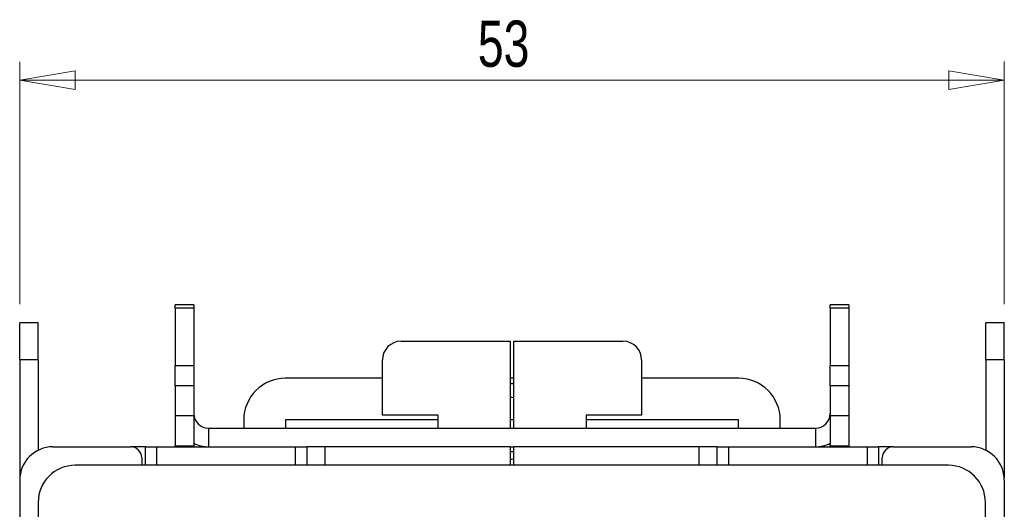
# Paper-space layout 'Sheet2' of a CAD drawing. Header units: millimetres. Extents: x 0 to 420, y 0 to 297.
# Tile 20 of 31: x 182 to 236, y 206 to 233. Entities that reach past the tile are written whole.
import ezdxf

# ---------------------------------------------------------------- set-up
doc = ezdxf.new("R2010")
doc.units = ezdxf.units.MM
doc.styles.add('SLDTEXTSTYLE1', font='TXT', dxfattribs={"width": 0.75})
doc.dimstyles.new('SLDDIMSTYLE1', dxfattribs={"dimtxt": 2.5, "dimasz": 3, "dimexe": 0, "dimexo": 0.0625, "dimtad": 1, "dimdec": 0, "dimrnd": 1e-09, "dimzin": 12, "dimdsep": 46, "dimtxsty": 'SLDTEXTSTYLE1', "dimblk1": 'CLOSED', "dimblk2": 'CLOSED', "dimsah": 1, "dimcen": 0.09, "dimadec": 0, "dimazin": 3, "dimtfac": 1, "dimtofl": 0, "dimtmove": 0, "dimatfit": 3, "dimldrblk": 'CLOSED', "dimfxl": 1, "dimfrac": 2, "dimtolj": 1, "dimtzin": 12, "dimarcsym": 0})

# ---------------------------------------------------------------- blocks, each defined once
blk = doc.blocks.new('_Closed')
at = {"color": 0, "linetype": 'ByBlock', "lineweight": -2}
for p, q in [((-1, 0.166667), (0, 0)), ((-1, 0.166667), (-1, -0.166667)), ((0, 0), (-1, -0.166667)), ((0, 0), (-1, 0))]:
    blk.add_line(p, q, dxfattribs=at)
blk = doc.blocks.new('_D_5')
at = {"color": 7, "linetype": 'Continuous', "lineweight": 0}
for p, q in [((182.326, 217.423), (182.325, 230.519)), ((235.544, 217.423), (235.543, 230.522)), ((182.325, 229.519), (235.543, 229.522))]:
    blk.add_line(p, q, dxfattribs=at)
at = {"color": 7, "linetype": 'Continuous', "lineweight": 18, "xscale": 3, "yscale": 3}
for p, rotation in [((182.325, 229.519, 2.367), 180.0022161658), ((235.543, 229.522, 2.367), 0.0022161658)]:
    blk.add_blockref('_Closed', p, dxfattribs=dict(at, rotation=rotation))
at = {"color": 7, "linetype": 'Continuous', "lineweight": 18, "insert": (207.087, 232.743), "char_height": 2.5, "attachment_point": 1, "rotation": 0.0022, "style": 'SLDTEXTSTYLE1'}
blk.add_mtext('53', dxfattribs=at)

psp = doc.layouts.new('Sheet2')

# ---------------------------------------------------------------- linework, layer by layer
at = {"color": 7, "linetype": 'Continuous', "lineweight": 25}
for p, q in [((191.735, 217.398), (190.735, 217.398)), ((190.735, 217.206), (190.735, 217.398)), ((191.735, 217.206), (190.735, 217.206)), ((190.735, 217.206), (190.735, 214.118)), ((191.735, 217.398), (191.735, 217.206)), ((191.735, 217.206), (191.735, 214.118)), ((227.135, 217.398), (226.135, 217.398)), ((226.135, 217.206), (226.135, 217.398)), ((227.135, 217.206), (226.135, 217.206)), ((226.135, 217.206), (226.135, 214.118)), ((227.135, 217.398), (227.135, 217.206)), ((227.135, 217.206), (227.135, 214.118)), ((183.326, 216.423), (182.326, 216.423)), ((182.326, 214.423), (182.326, 216.423)), ((183.326, 214.423), (183.326, 216.423)), ((235.544, 216.423), (234.544, 216.423)), ((234.544, 214.423), (234.544, 216.423)), ((235.544, 214.423), (235.544, 216.423)), ((202.935, 215.423), (208.839, 215.423)), ((208.839, 215.423), (208.839, 210.723)), ((209.031, 215.423), (214.935, 215.423)), ((209.031, 210.723), (209.031, 215.423)), ((183.326, 214.423), (182.326, 214.423)), ((182.326, 214.423), (182.326, 208.04)), ((183.326, 214.423), (183.326, 209.537)), ((190.735, 214.118), (191.735, 214.118)), ((190.735, 213.006), (190.735, 214.118)), ((191.735, 214.118), (191.735, 213.006)), ((201.935, 211.423), (201.935, 214.423)), ((215.935, 214.423), (215.935, 211.423)), ((226.135, 214.118), (227.135, 214.118)), ((226.135, 213.006), (226.135, 214.118)), ((227.135, 214.118), (227.135, 213.006)), ((235.544, 214.423), (234.544, 214.423)), ((234.544, 214.423), (234.544, 209.537)), ((235.544, 214.423), (235.544, 208.04)), ((191.735, 213.006), (190.735, 213.006)), ((190.735, 213.006), (190.735, 211.417)), ((191.735, 213.006), (191.735, 211.417)), ((201.935, 213.423), (196.685, 213.423)), ((209.031, 213.423), (208.839, 213.423)), ((209.031, 213.117), (208.839, 213.123)), ((221.185, 213.423), (215.935, 213.423)), ((227.135, 213.006), (226.135, 213.006)), ((226.135, 213.006), (226.135, 211.417)), ((227.135, 213.006), (227.135, 211.417)), ((190.735, 211.417), (191.735, 211.417)), ((190.735, 211.417), (190.735, 209.783)), ((191.735, 211.417), (191.735, 209.783)), ((204.935, 211.423), (201.935, 211.423)), ((204.935, 210.723), (204.935, 211.423)), ((215.935, 211.423), (212.935, 211.423)), ((212.935, 211.423), (212.935, 210.723)), ((226.135, 211.417), (227.135, 211.417)), ((226.135, 211.417), (226.135, 209.783)), ((227.135, 211.417), (227.135, 209.783)), ((194.435, 211.173), (194.435, 210.723)), ((196.685, 211.173), (196.685, 210.723)), ((204.935, 211.173), (196.685, 211.173)), ((209.031, 211.173), (208.839, 211.173)), ((221.185, 211.173), (212.935, 211.173)), ((221.185, 210.723), (221.185, 211.173)), ((223.435, 210.723), (223.435, 211.173)), ((192.535, 210.723), (192.535, 209.723)), ((192.535, 210.723), (225.335, 210.723)), ((225.335, 210.723), (225.335, 209.723)), ((184.122, 209.723), (188.322, 209.723)), ((189.126, 209.723), (188.322, 209.723)), ((189.126, 208.723), (189.126, 209.723)), ((189.126, 209.723), (189.726, 209.723)), ((189.726, 209.723), (189.726, 208.723)), ((189.726, 209.723), (197.239, 209.723)), ((190.735, 209.783), (191.735, 209.783)), ((190.735, 209.723), (190.735, 209.783)), ((191.735, 209.783), (191.735, 209.723)), ((197.239, 208.723), (197.239, 209.723)), ((197.239, 209.723), (197.839, 209.723)), ((197.839, 209.723), (197.839, 208.723)), ((198.839, 209.723), (197.839, 209.723)), ((198.839, 208.723), (198.839, 209.723)), ((208.839, 209.723), (198.839, 209.723)), ((208.839, 209.723), (208.839, 208.723)), ((208.839, 209.723), (209.031, 209.723)), ((209.031, 208.723), (209.031, 209.723)), ((219.031, 209.723), (209.031, 209.723)), ((219.031, 209.723), (219.031, 208.723)), ((220.031, 209.723), (219.031, 209.723)), ((220.031, 208.723), (220.031, 209.723)), ((220.031, 209.723), (220.631, 209.723)), ((220.631, 209.723), (220.631, 208.723)), ((220.631, 209.723), (228.144, 209.723)), ((226.135, 209.783), (227.135, 209.783)), ((226.135, 209.723), (226.135, 209.783)), ((227.135, 209.783), (227.135, 209.723)), ((228.144, 208.723), (228.144, 209.723)), ((228.144, 209.723), (228.744, 209.723)), ((228.744, 209.723), (228.744, 208.723)), ((229.547, 209.723), (228.744, 209.723)), ((229.547, 209.723), (233.747, 209.723)), ((208.839, 209.473), (209.031, 209.473)), ((232.522, 208.723), (185.322, 208.723)), ((188.922, 209.123), (188.922, 208.723)), ((228.947, 208.723), (228.947, 209.123)), ((182.322, 207.923), (182.322, 118.523)), ((235.547, 207.923), (235.547, 118.523)), ((183.322, 206.723), (183.322, 88.323)), ((234.522, 151.073), (234.522, 206.723))]:
    psp.add_line(p, q, dxfattribs=at)
for centre, radius, start, end in [((202.935, 214.423), 1, 90, 180), ((214.935, 214.423), 1, 0, 90), ((196.685, 211.173), 2.25, 90, 180), ((221.185, 211.173), 2.25, 0, 90), ((192.535, 211.523), 0.8, 180, 270), ((225.335, 211.523), 0.8, 270, 0), ((184.122, 207.923), 1.8, 90, 180), ((188.322, 209.123), 0.6, 0, 90), ((192.535, 211.523), 1.8, 243.6122, 270), ((225.335, 211.523), 1.8, 270, 296.3878), ((229.547, 209.123), 0.6, 90, 180), ((233.747, 207.923), 1.8, 0, 90), ((185.322, 206.723), 2, 90, 180), ((232.522, 206.723), 2, 0, 90)]:
    psp.add_arc(centre, radius, start, end, dxfattribs=at)
for points, knots in [([(208.839, 212.4), (208.845, 212.401), (208.908, 212.412), (208.973, 212.402), (209.031, 212.393)], [0, 0, 0, 0, 0.095362, 1, 1, 1, 1]), ([(209.031, 209.052), (208.977, 209.044), (208.912, 209.035), (208.849, 209.045), (208.839, 209.046)], [0, 0, 0, 0, 0.837373, 1, 1, 1, 1])]:
    psp.add_open_spline(points, degree=3, knots=knots, dxfattribs=at)

# ---------------------------------------------------------------- dimensions: what is measured, and where the dimension line sits
at = {"color": 7, "linetype": 'Continuous', "lineweight": 18}
dim = psp.add_linear_dim(base=(235.543, 229.522), p1=(182.326, 216.423), p2=(235.544, 216.423), angle=0.0022, dimstyle='SLDDIMSTYLE1', dxfattribs=at)
dim.commit()
dim.dimension.update_dxf_attribs({"geometry": '_D_5', "text_midpoint": (208.934, 229.52), "dimtype": 160})

doc.saveas('drawing.dxf')
